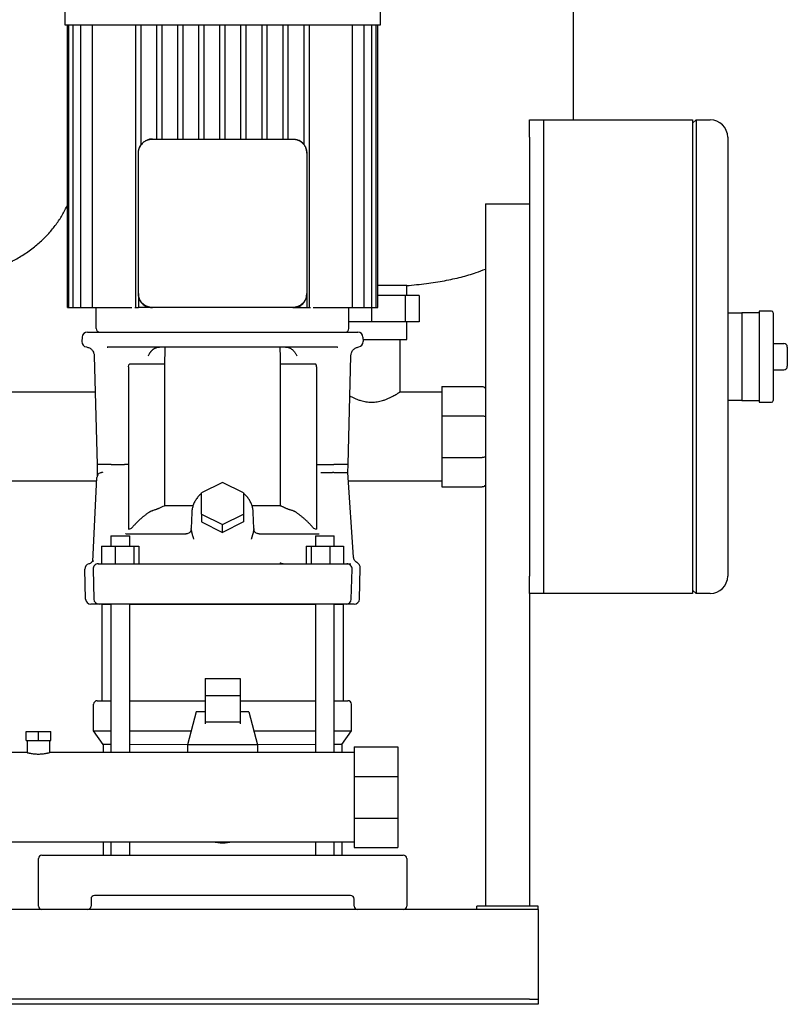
# Model space of a CAD drawing. Header units: millimetres. Extents: x 13 to 1368, y 14 to 860.
# Tile 3 of 7: x 237 to 675, y 14 to 575. Entities that reach past the tile are written whole.
import ezdxf

# ---------------------------------------------------------------- set-up
doc = ezdxf.new("R2010")
doc.units = ezdxf.units.MM

msp = doc.modelspace()

# ---------------------------------------------------------------- linework, layer by layer
at = {"color": 7, "linetype": 'Continuous', "lineweight": 25}
for p, q in [((552.86, 517.79), (552.86, 668.59)), ((262.86, 619.79), (262.86, 571.79)), ((442.86, 571.79), (442.86, 619.79)), ((262.86, 571.79), (352.86, 571.79)), ((264.36, 410.79), (264.36, 571.79)), ((265.19, 410.79), (265.19, 571.79)), ((267.73, 410.79), (267.73, 571.79)), ((272.15, 410.79), (272.15, 571.79)), ((278.8, 410.79), (278.8, 571.79)), ((303.36, 410.79), (303.36, 571.79)), ((306.36, 503.45), (306.36, 571.79)), ((315.36, 506.79), (315.36, 571.79)), ((318.36, 506.79), (318.36, 571.79)), ((327.36, 506.79), (327.36, 571.79)), ((330.36, 506.79), (330.36, 571.79)), ((339.36, 506.79), (339.36, 571.79)), ((342.36, 506.79), (342.36, 571.79)), ((351.36, 506.79), (351.36, 571.79)), ((352.86, 571.79), (442.86, 571.79)), ((354.36, 506.79), (354.36, 571.79)), ((363.36, 506.79), (363.36, 571.79)), ((366.36, 506.79), (366.36, 571.79)), ((375.36, 506.79), (375.36, 571.79)), ((378.36, 506.79), (378.36, 571.79)), ((387.36, 506.79), (387.36, 571.79)), ((390.36, 506.79), (390.36, 571.79)), ((399.36, 503.45), (399.36, 571.79)), ((402.36, 410.79), (402.36, 571.79)), ((426.92, 410.79), (426.92, 571.79)), ((433.56, 410.79), (433.56, 571.79)), ((437.98, 410.79), (437.98, 571.79)), ((440.52, 410.79), (440.52, 571.79)), ((441.36, 410.79), (441.36, 571.79)), ((527.86, 517.79), (535.86, 517.79)), ((527.86, 507.79), (527.86, 517.79)), ((535.86, 517.79), (620.86, 517.79)), ((535.86, 517.79), (535.86, 507.79)), ((620.86, 515.79), (622.86, 517.79)), ((620.86, 517.79), (620.86, 497.79)), ((622.86, 517.79), (622.86, 497.79)), ((622.86, 517.79), (630.86, 517.79)), ((312.86, 506.79), (392.86, 506.79)), ((527.86, 507.79), (527.86, 257.79)), ((535.86, 507.79), (535.86, 257.79)), ((640.86, 507.79), (640.86, 497.79)), ((304.86, 418.79), (304.86, 498.79)), ((400.86, 498.79), (400.86, 418.79)), ((535.86, 497.79), (535.86, 267.79)), ((620.86, 497.79), (620.86, 267.79)), ((622.86, 497.79), (622.86, 267.79)), ((640.86, 497.79), (640.86, 267.79)), ((502.86, 469.79), (502.86, 69.79)), ((502.86, 469.79), (527.86, 469.79)), ((457.86, 423.31), (441.36, 423.31)), ((457.86, 417.59), (457.86, 423.31)), ((304.86, 418.79), (304.86, 418.44)), ((304.86, 418.44), (304.92, 418.13)), ((304.86, 418.44), (304.86, 410.79)), ((400.86, 418.44), (400.86, 418.79)), ((400.86, 418.44), (400.86, 410.79)), ((456.99, 417.59), (441.36, 417.59)), ((456.99, 417.59), (456.99, 402.59)), ((464.92, 417.59), (456.99, 417.59)), ((464.92, 417.59), (464.92, 402.59)), ((264.36, 410.79), (265.19, 410.79)), ((265.19, 410.79), (266.69, 410.79)), ((266.69, 410.79), (267.73, 410.79)), ((267.73, 410.79), (269.23, 410.79)), ((269.23, 410.79), (272.15, 410.79)), ((272.15, 410.79), (273.65, 410.79)), ((273.65, 410.79), (278.8, 410.79)), ((278.8, 410.79), (280.3, 410.79)), ((280.3, 410.79), (299.72, 410.79)), ((280.86, 398.79), (280.86, 410.79)), ((299.72, 410.79), (301.15, 410.79)), ((302.75, 410.79), (303.36, 410.79)), ((303.36, 410.79), (304.86, 410.79)), ((312.51, 410.79), (304.86, 410.79)), ((312.51, 410.79), (312.86, 410.79)), ((392.86, 410.79), (312.86, 410.79)), ((392.86, 410.79), (393.2, 410.79)), ((393.2, 410.79), (393.52, 410.85)), ((393.2, 410.79), (400.86, 410.79)), ((400.86, 410.79), (402.36, 410.79)), ((402.36, 410.79), (402.96, 410.79)), ((404.56, 410.79), (405.99, 410.79)), ((405.99, 410.79), (425.42, 410.79)), ((424.86, 398.79), (424.86, 410.79)), ((425.42, 410.79), (426.92, 410.79)), ((426.92, 410.79), (432.06, 410.79)), ((432.06, 410.79), (433.56, 410.79)), ((433.56, 410.79), (436.48, 410.79)), ((436.48, 410.79), (437.98, 410.79)), ((437.86, 410.79), (437.86, 402.59)), ((437.98, 410.79), (439.02, 410.79)), ((439.02, 410.79), (440.52, 410.79)), ((440.52, 410.79), (441.36, 410.79)), ((640.86, 407.79), (648.86, 407.79)), ((658.86, 407.79), (648.86, 407.79)), ((648.86, 407.79), (648.86, 397.79)), ((665.86, 408.79), (658.86, 408.79)), ((658.86, 408.79), (658.86, 382.79)), ((666.86, 407.79), (666.86, 357.79)), ((437.86, 402.59), (424.86, 402.59)), ((456.99, 402.59), (437.86, 402.59)), ((464.92, 402.59), (456.99, 402.59)), ((457.86, 392.59), (457.86, 402.59)), ((272.78, 393.87), (272.71, 391.37)), ((275.78, 396.79), (429.93, 396.79)), ((432.93, 393.87), (433, 391.37)), ((648.86, 397.79), (648.86, 382.79)), ((287.07, 388.29), (287.36, 388.29)), ((287.36, 388.29), (287.07, 388.29)), ((418.35, 388.29), (287.36, 388.29)), ((287.69, 388.13), (287.36, 388.29)), ((418.35, 388.29), (418.02, 388.13)), ((418.35, 388.29), (418.64, 388.29)), ((432.97, 392.59), (437.86, 392.59)), ((437.86, 392.59), (457.86, 392.59)), ((453.86, 392.59), (453.86, 362.59)), ((666.86, 390.29), (672.86, 390.29)), ((674.86, 388.29), (674.86, 377.29)), ((279.7, 383.28), (281.33, 321.24)), ((424.39, 321.29), (426.01, 383.34)), ((648.86, 382.79), (648.86, 367.79)), ((658.86, 382.79), (658.86, 356.79)), ((299.22, 377.07), (299.22, 284.57)), ((319.76, 378.57), (299.75, 378.57)), ((319.76, 378.57), (319.76, 297.87)), ((385.95, 297.87), (385.95, 378.57)), ((405.96, 378.57), (385.95, 378.57)), ((406.5, 377.07), (406.5, 284.57)), ((666.86, 375.29), (672.86, 375.29)), ((477.86, 365.84), (477.86, 349.06)), ((477.86, 365.84), (500.86, 365.84)), ((648.86, 367.79), (648.86, 357.79)), ((280.24, 362.59), (195.47, 362.59)), ((477.86, 362.59), (453.86, 362.59)), ((648.86, 357.79), (640.86, 357.79)), ((648.86, 357.79), (658.86, 357.79)), ((658.86, 356.79), (665.86, 356.79)), ((477.86, 349.06), (477.86, 325.32)), ((477.86, 349.06), (500.86, 349.06)), ((281.32, 321.29), (281.37, 315.27)), ((281.96, 321.29), (281.32, 321.29)), ((290.92, 321.29), (296.98, 321.29)), ((408.73, 321.29), (414.79, 321.29)), ((424.36, 316.79), (424.39, 321.29)), ((477.86, 325.32), (500.86, 325.32)), ((477.86, 325.32), (477.86, 308.54)), ((283.86, 316.77), (284.45, 316.96)), ((284.45, 316.96), (283.86, 316.77)), ((284.05, 316.78), (283.86, 316.77)), ((283.86, 316.77), (284.05, 316.78)), ((408.87, 316.79), (414.81, 316.79)), ((427.6, 268.54), (424.36, 316.79)), ((281.12, 311.79), (194.69, 311.79)), ((278.92, 266.06), (281.22, 313.93)), ((352.85, 311.12), (340.85, 305.12)), ((364.85, 305.12), (352.85, 311.12)), ((477.86, 311.79), (424.69, 311.79)), ((340.85, 293.12), (340.85, 305.12)), ((364.85, 305.12), (364.85, 293.12)), ((477.86, 308.54), (500.86, 308.54)), ((336.02, 297.87), (319.76, 297.87)), ((385.95, 297.87), (369.68, 297.87)), ((335.34, 294.09), (335.02, 284.81)), ((340.85, 293.12), (340.85, 288.62)), ((340.85, 293.12), (352.85, 287.12)), ((352.85, 287.12), (364.85, 293.12)), ((364.85, 293.12), (364.85, 288.62)), ((370.69, 284.81), (370.37, 294.08)), ((340.85, 288.62), (352.85, 282.62)), ((364.85, 288.62), (352.85, 282.62)), ((352.85, 282.62), (352.85, 287.12)), ((289.14, 280.79), (289.14, 274.79)), ((289.14, 280.79), (294.9, 280.79)), ((294.9, 280.79), (299.9, 280.79)), ((297.71, 281.79), (297.71, 282.12)), ((297.71, 281.79), (332.05, 281.79)), ((299.46, 284.57), (299.22, 284.57)), ((299.9, 274.79), (299.9, 280.79)), ((332.04, 281.79), (332.01, 281.89)), ((333.02, 281.96), (332.04, 281.79)), ((332.7, 281.92), (332.05, 281.79)), ((332.59, 281.84), (332.06, 281.79)), ((335.01, 284.3), (335.02, 284.81)), ((370.71, 284.3), (370.66, 283.85)), ((370.69, 284.81), (370.71, 284.3)), ((373.66, 281.79), (372.69, 281.96)), ((373.66, 281.79), (373.02, 281.91)), ((373.66, 281.79), (373.1, 281.9)), ((373.66, 281.79), (408, 281.79)), ((373.7, 281.89), (373.72, 281.79)), ((373.72, 281.79), (373.7, 281.89)), ((405.81, 280.79), (405.81, 274.79)), ((405.81, 280.79), (410.81, 280.79)), ((406.5, 284.57), (406.25, 284.57)), ((410.81, 280.79), (416.57, 280.79)), ((416.57, 274.79), (416.57, 280.79)), ((283.92, 274.79), (283.92, 264.79)), ((283.92, 274.79), (291.68, 274.79)), ((291.68, 274.79), (291.7, 264.79)), ((291.68, 274.79), (302.28, 274.79)), ((302.28, 274.79), (302.28, 264.79)), ((302.28, 274.79), (305.12, 274.79)), ((305.12, 274.79), (305.12, 264.79)), ((400.6, 274.79), (400.6, 264.79)), ((400.6, 274.79), (403.44, 274.79)), ((403.44, 274.79), (403.44, 264.79)), ((403.44, 274.79), (414.03, 274.79)), ((414.03, 274.79), (414.02, 264.79)), ((414.03, 274.79), (421.79, 274.79)), ((421.79, 274.79), (421.79, 264.79)), ((278.92, 266.06), (278.86, 265.82)), ((282, 264.79), (291.7, 264.79)), ((282.18, 264.79), (282.31, 264.88)), ((282.31, 264.88), (282.18, 264.79)), ((282.18, 264.79), (282.95, 264.79)), ((283.47, 264.79), (283.47, 264.79)), ((291.7, 264.79), (414.02, 264.79)), ((414.02, 264.79), (423.71, 264.79)), ((422.24, 264.79), (422.19, 264.79)), ((620.86, 267.79), (620.86, 247.79)), ((622.86, 267.79), (622.86, 247.79)), ((640.86, 267.79), (640.86, 257.79)), ((274.78, 244.71), (274.33, 261.71)), ((279, 261.71), (279.44, 244.71)), ((426.27, 244.71), (426.71, 261.71)), ((430.93, 244.71), (431.4, 262.48)), ((527.86, 247.79), (527.86, 257.79)), ((535.86, 257.79), (535.86, 247.79)), ((535.86, 247.79), (527.86, 247.79)), ((527.86, 247.79), (527.86, 69.79)), ((620.86, 247.79), (535.86, 247.79)), ((622.86, 247.79), (620.86, 249.79)), ((630.86, 247.79), (622.86, 247.79)), ((283.41, 241.79), (277.78, 241.79)), ((283.64, 241.79), (283.06, 241.79)), ((284.11, 241.79), (284.11, 186.79)), ((284.11, 241.79), (289.14, 241.79)), ((289.14, 241.79), (289.14, 157.19)), ((299.9, 157.19), (299.9, 241.79)), ((299.9, 241.79), (405.81, 241.79)), ((405.81, 241.79), (405.81, 157.19)), ((423.27, 241.79), (413.92, 241.79)), ((416.57, 157.19), (416.57, 241.79)), ((416.57, 241.79), (421.61, 241.79)), ((421.61, 241.79), (421.61, 186.79)), ((421.78, 241.79), (421.77, 241.79)), ((427.93, 241.79), (422.3, 241.79)), ((422.65, 241.79), (422.3, 241.79)), ((423.27, 241.79), (422.65, 241.79)), ((342.86, 199.48), (362.86, 199.48)), ((342.86, 199.48), (342.86, 189.59)), ((362.86, 199.48), (362.86, 189.59)), ((281.36, 186.79), (289.14, 186.79)), ((299.9, 186.79), (342.86, 186.79)), ((342.86, 189.59), (342.86, 174.57)), ((362.86, 189.59), (342.86, 189.59)), ((362.86, 189.59), (362.86, 174.57)), ((362.86, 186.79), (405.81, 186.79)), ((416.57, 186.79), (424.36, 186.79)), ((279.36, 169.65), (279.36, 184.79)), ((337.86, 180.44), (332.86, 161.69)), ((342.86, 180.44), (337.86, 180.44)), ((367.86, 180.44), (362.86, 180.44)), ((367.86, 180.44), (372.86, 161.69)), ((426.36, 169.65), (426.36, 184.79)), ((362.86, 174.57), (342.86, 174.57)), ((342.86, 174.57), (342.86, 173.63)), ((362.86, 174.57), (362.86, 173.63)), ((240.86, 164.19), (240.86, 169.19)), ((240.86, 169.19), (247.86, 169.19)), ((247.86, 164.19), (247.86, 169.19)), ((247.86, 169.19), (254.86, 169.19)), ((254.86, 164.19), (254.86, 169.19)), ((279.36, 169.65), (289.14, 169.65)), ((284.86, 161.79), (279.36, 169.65)), ((299.9, 169.65), (334.98, 169.65)), ((370.73, 169.65), (405.81, 169.65)), ((416.57, 169.65), (426.36, 169.65)), ((420.86, 161.79), (426.36, 169.65)), ((240.86, 164.19), (247.86, 164.19)), ((241.51, 164.19), (241.51, 157.19)), ((247.86, 164.19), (254.86, 164.19)), ((254.21, 164.19), (254.21, 157.19)), ((241.51, 157.19), (76.36, 157.19)), ((427.86, 157.19), (254.21, 157.19)), ((289.14, 161.79), (284.86, 161.79)), ((284.86, 161.79), (284.86, 157.19)), ((332.86, 161.69), (299.9, 161.79)), ((332.86, 161.69), (332.86, 157.19)), ((372.86, 161.69), (332.86, 161.69)), ((405.81, 161.79), (372.86, 161.69)), ((372.86, 161.69), (372.86, 157.19)), ((420.86, 161.79), (416.57, 161.79)), ((420.86, 161.79), (420.86, 157.19)), ((427.86, 160.44), (427.86, 143.66)), ((427.86, 160.44), (452.86, 160.44)), ((452.86, 160.44), (452.86, 143.66)), ((427.86, 143.66), (427.86, 119.92)), ((427.86, 143.66), (452.86, 143.66)), ((452.86, 143.66), (452.86, 119.92)), ((427.86, 119.92), (452.86, 119.92)), ((427.86, 119.92), (427.86, 103.14)), ((452.86, 119.92), (452.86, 103.14)), ((75.36, 106.39), (427.86, 106.39)), ((284.86, 106.39), (284.86, 98.79)), ((289.14, 106.39), (289.14, 98.79)), ((299.9, 98.79), (299.9, 106.39)), ((405.81, 106.39), (405.81, 98.79)), ((416.57, 98.79), (416.57, 106.39)), ((420.86, 106.39), (420.86, 98.79)), ((427.86, 103.14), (452.86, 103.14)), ((247.86, 69.79), (247.86, 96.79)), ((249.86, 98.79), (260.86, 98.79)), ((260.86, 98.79), (444.86, 98.79)), ((444.86, 98.79), (455.86, 98.79)), ((457.86, 96.79), (457.86, 69.79)), ((277.86, 73.79), (277.86, 69.79)), ((425.86, 75.79), (279.86, 75.79)), ((427.86, 69.79), (427.86, 73.79)), ((532.86, 67.79), (12.86, 67.79)), ((497.86, 67.79), (497.86, 69.79)), ((532.86, 69.79), (497.86, 69.79)), ((532.86, 67.79), (532.86, 69.79)), ((532.86, 67.79), (532.86, 62.79)), ((532.86, 62.79), (532.86, 18.79)), ((532.86, 18.79), (532.86, 16.79)), ((527.86, 16.79), (17.86, 16.79)), ((527.86, 13.79), (17.86, 13.79)), ((527.86, 16.79), (532.86, 16.79)), ((532.86, 13.79), (527.86, 13.79)), ((532.86, 16.79), (532.86, 13.79))]:
    msp.add_line(p, q, dxfattribs=at)
at = {"color": 7, "linetype": 'Continuous', "lineweight": 25, "flags": 128}
for points in [[(312.86, 506.79), (311.29, 506.64), (309.87, 506.21)], [(422.76, 264.79), (423.23, 264.79), (423.68, 264.79), (424.11, 264.79), (424.51, 264.79), (424.9, 264.79), (425.27, 264.79), (425.62, 264.79), (425.95, 264.79)], [(291.8, 241.79), (289.87, 241.79), (288.07, 241.79), (286.45, 241.79), (285.07, 241.79), (283.94, 241.79), (283.12, 241.79), (282.61, 241.79), (282.44, 241.79)], [(413.92, 241.79), (403.87, 241.79), (393.76, 241.79), (383.58, 241.79), (373.37, 241.79), (363.12, 241.79), (352.86, 241.79), (342.59, 241.79), (332.35, 241.79), (322.13, 241.79), (311.95, 241.79), (301.84, 241.79), (291.8, 241.79)]]:
    msp.add_lwpolyline(points, dxfattribs=at)
at = {"color": 7, "linetype": 'Continuous', "lineweight": 25}
for centre, radius, start, end in [((630.86, 507.79), 10, 0, 90), ((392.86, 498.79), 8, 46.5461, 68.0935), ((312.86, 498.79), 8, 136.5461, 158.0935), ((392.86, 498.79), 8, 360, 22.6066), ((665.86, 407.79), 1, 360, 90), ((282.86, 398.79), 2, 180, 270), ((422.86, 398.79), 2, 270, 0), ((275.78, 393.79), 3, 90, 178.5), ((429.93, 393.79), 3, 1.5, 90), ((275.71, 391.29), 3, 178.5, 261.5085), ((430, 391.29), 3, 279.2634, 1.5083), ((672.86, 388.29), 2, 0, 90), ((672.86, 377.29), 2, 270, 0), ((665.86, 357.79), 1, 270, 360), ((299.46, 286.99), 2.42, 270, 319.7859), ((406.25, 286.99), 2.42, 220.2376, 270.0001), ((277.33, 261.79), 3, 103.3594, 181.5031), ((282, 261.79), 3, 90.0004, 181.5), ((423.71, 261.79), 3, 358.5, 89.9995), ((630.86, 257.79), 10, 270, 0), ((277.78, 244.79), 3, 181.5, 270), ((282.44, 244.79), 3, 181.5, 270), ((423.27, 244.79), 3, 270, 358.5), ((427.93, 244.79), 3, 270, 358.5), ((281.36, 184.79), 2, 90, 180), ((424.36, 184.79), 2, 0, 90), ((352.86, 131.79), 26, 257.6671, 282.3329), ((249.86, 96.79), 2, 90, 180), ((455.86, 96.79), 2, 0, 90), ((279.86, 73.79), 2, 90, 180), ((425.86, 73.79), 2, 0, 90), ((249.86, 69.79), 2, 180, 270), ((275.86, 69.79), 2, 270, 0), ((429.86, 69.79), 2, 180, 270), ((455.86, 69.79), 2, 270, 0)]:
    msp.add_arc(centre, radius, start, end, dxfattribs=at)
for points, knots in [([(305.43, 501.78), (305.47, 501.86), (305.54, 502.02), (305.65, 502.27), (305.77, 502.51), (305.9, 502.75), (306.04, 502.98), (306.18, 503.2), (306.33, 503.42), (306.49, 503.64), (306.65, 503.85), (306.82, 504.05), (307, 504.24), (307.25, 504.5), (307.57, 504.8), (307.99, 505.15), (308.43, 505.46), (308.89, 505.74), (309.37, 506), (309.7, 506.14), (309.87, 506.21)], [0, 0, 0, 0, 0.042378, 0.084552, 0.126529, 0.16832, 0.209933, 0.251378, 0.292666, 0.333804, 0.374804, 0.415676, 0.456428, 0.497072, 0.579367, 0.662163, 0.745544, 0.829592, 0.914384, 1, 1, 1, 1]), ([(309.87, 506.21), (309.96, 506.25), (310.13, 506.31), (310.4, 506.41), (310.67, 506.49), (310.94, 506.56), (311.21, 506.62), (311.48, 506.67), (311.76, 506.72), (312.03, 506.75), (312.31, 506.77), (312.58, 506.79), (312.76, 506.79), (312.86, 506.79)], [0, 0, 0, 0, 0.092863, 0.185261, 0.277217, 0.368756, 0.459904, 0.550685, 0.641125, 0.73125, 0.821087, 0.910661, 1, 1, 1, 1]), ([(392.86, 506.79), (392.95, 506.79), (393.13, 506.79), (393.41, 506.77), (393.68, 506.75), (393.96, 506.72), (394.23, 506.67), (394.5, 506.62), (394.78, 506.56), (395.05, 506.49), (395.31, 506.41), (395.58, 506.31), (395.75, 506.25), (395.84, 506.21)], [0, 0, 0, 0, 0.089329, 0.178896, 0.268727, 0.358849, 0.449287, 0.540068, 0.631218, 0.722761, 0.814723, 0.907128, 1, 1, 1, 1]), ([(395.84, 506.21), (395.92, 506.18), (396.09, 506.11), (396.33, 506), (396.58, 505.87), (396.81, 505.75), (397.04, 505.61), (397.27, 505.47), (397.49, 505.31), (397.7, 505.16), (397.91, 504.99), (398.11, 504.82), (398.31, 504.64), (398.56, 504.4), (398.87, 504.07), (399.21, 503.66), (399.52, 503.22), (399.81, 502.76), (400.06, 502.28), (400.21, 501.94), (400.28, 501.78)], [0, 0, 0, 0, 0.0423784, 0.0845516, 0.1265289, 0.1683196, 0.2099328, 0.2513783, 0.2926655, 0.3338043, 0.3748043, 0.4156757, 0.4564283, 0.4970723, 0.5793669, 0.6621633, 0.7455445, 0.8295917, 0.9143845, 1, 1, 1, 1]), ([(304.86, 498.79), (304.86, 498.88), (304.86, 499.07), (304.87, 499.34), (304.9, 499.62), (304.93, 499.89), (304.97, 500.16), (305.03, 500.44), (305.09, 500.71), (305.16, 500.98), (305.24, 501.25), (305.33, 501.51), (305.4, 501.69), (305.43, 501.78)], [0, 0, 0, 0, 0.089329, 0.178896, 0.268727, 0.358849, 0.449287, 0.540068, 0.631218, 0.722761, 0.814723, 0.907128, 1, 1, 1, 1]), ([(400.28, 501.78), (400.31, 501.69), (400.38, 501.51), (400.47, 501.25), (400.55, 500.98), (400.62, 500.71), (400.69, 500.44), (400.74, 500.16), (400.78, 499.89), (400.81, 499.62), (400.84, 499.34), (400.85, 499.07), (400.85, 498.88), (400.86, 498.79)], [0, 0, 0, 0, 0.0928632, 0.1852607, 0.2772167, 0.368756, 0.4599035, 0.5506846, 0.6411249, 0.7312502, 0.8210869, 0.9106612, 1, 1, 1, 1]), ([(211.36, 428.89), (213.41, 429.46), (218.15, 430.78), (225.17, 433.44), (232.26, 436.71), (238.81, 440.44), (244.81, 444.62), (250.23, 449.27), (254.92, 454.19), (258.9, 459.36), (262.13, 464.3), (263.68, 467.69), (264.36, 469.17)], [0, 0, 0, 0, 0.093002, 0.214092, 0.326983, 0.432719, 0.54198, 0.645124, 0.74335, 0.837713, 0.929094, 1, 1, 1, 1]), ([(457.86, 423.31), (461.61, 423.64), (468.84, 424.29), (479.2, 425.93), (488.68, 428.03), (496.51, 430.23), (501.08, 432), (502.86, 432.69)], [0, 0, 0, 0, 0.2450743, 0.4717853, 0.6816232, 0.8761117, 1, 1, 1, 1]), ([(305.43, 415.81), (305.4, 415.89), (305.33, 416.07), (305.24, 416.33), (305.16, 416.6), (305.09, 416.87), (305.03, 417.14), (304.97, 417.42), (304.93, 417.69), (304.9, 417.96), (304.87, 418.24), (304.86, 418.52), (304.86, 418.7), (304.86, 418.79)], [0, 0, 0, 0, 0.092863, 0.185261, 0.277217, 0.368756, 0.459904, 0.550685, 0.641125, 0.73125, 0.821087, 0.910661, 1, 1, 1, 1]), ([(305.28, 416.32), (305.33, 416.03), (305.53, 414.79), (306.98, 412.93), (308.99, 411.51), (310.94, 410.88), (311.97, 410.82), (312.51, 410.79)], [0, 0, 0, 0, 0.089541, 0.383007, 0.682278, 0.837159, 1, 1, 1, 1]), ([(309.87, 411.37), (309.79, 411.4), (309.62, 411.47), (309.38, 411.58), (309.14, 411.71), (308.9, 411.83), (308.67, 411.97), (308.44, 412.12), (308.22, 412.27), (308.01, 412.42), (307.8, 412.59), (307.6, 412.76), (307.4, 412.94), (307.15, 413.18), (306.84, 413.51), (306.5, 413.92), (306.19, 414.36), (305.9, 414.82), (305.65, 415.3), (305.5, 415.64), (305.43, 415.81)], [0, 0, 0, 0, 0.042378, 0.084552, 0.126529, 0.16832, 0.209933, 0.251378, 0.292666, 0.333804, 0.374804, 0.415676, 0.456428, 0.497072, 0.579367, 0.662163, 0.745544, 0.829592, 0.914384, 1, 1, 1, 1]), ([(395.32, 411.22), (395.61, 411.26), (396.86, 411.46), (398.72, 412.91), (400.13, 414.93), (400.76, 416.87), (400.82, 417.91), (400.86, 418.44)], [0, 0, 0, 0, 0.08954, 0.383006, 0.682277, 0.837158, 1, 1, 1, 1]), ([(400.28, 415.81), (400.24, 415.72), (400.17, 415.56), (400.06, 415.31), (399.94, 415.07), (399.81, 414.83), (399.67, 414.6), (399.53, 414.38), (399.38, 414.16), (399.22, 413.94), (399.06, 413.74), (398.89, 413.53), (398.71, 413.34), (398.46, 413.08), (398.14, 412.78), (397.73, 412.44), (397.29, 412.12), (396.82, 411.84), (396.34, 411.58), (396.01, 411.44), (395.84, 411.37)], [0, 0, 0, 0, 0.042378, 0.084552, 0.126529, 0.16832, 0.209933, 0.251378, 0.292666, 0.333804, 0.374804, 0.415676, 0.456428, 0.497072, 0.579367, 0.662163, 0.745544, 0.829592, 0.914384, 1, 1, 1, 1]), ([(400.86, 418.79), (400.85, 418.7), (400.85, 418.52), (400.84, 418.24), (400.81, 417.96), (400.78, 417.69), (400.74, 417.42), (400.69, 417.14), (400.62, 416.87), (400.55, 416.6), (400.47, 416.33), (400.38, 416.07), (400.31, 415.89), (400.28, 415.81)], [0, 0, 0, 0, 0.089329, 0.178896, 0.268727, 0.358849, 0.449287, 0.540068, 0.631218, 0.722761, 0.814723, 0.907128, 1, 1, 1, 1]), ([(312.86, 410.79), (312.76, 410.79), (312.58, 410.79), (312.31, 410.81), (312.03, 410.83), (311.76, 410.86), (311.48, 410.91), (311.21, 410.96), (310.94, 411.02), (310.67, 411.09), (310.4, 411.18), (310.13, 411.27), (309.96, 411.33), (309.87, 411.37)], [0, 0, 0, 0, 0.0893294, 0.1788963, 0.2687273, 0.358849, 0.4492874, 0.5400685, 0.6312179, 0.7227609, 0.8147226, 0.9071275, 1, 1, 1, 1]), ([(395.84, 411.37), (395.75, 411.33), (395.58, 411.27), (395.31, 411.18), (395.05, 411.09), (394.78, 411.02), (394.5, 410.96), (394.23, 410.91), (393.96, 410.86), (393.68, 410.83), (393.41, 410.81), (393.13, 410.79), (392.95, 410.79), (392.86, 410.79)], [0, 0, 0, 0, 0.092863, 0.185261, 0.277217, 0.368756, 0.459904, 0.550685, 0.641125, 0.73125, 0.821087, 0.910661, 1, 1, 1, 1]), ([(275.27, 388.32), (275.81, 388.19), (277, 387.9), (278.47, 386.7), (279.49, 385.09), (279.63, 383.87), (279.7, 383.28)], [0, 0, 0, 0, 0.242041, 0.49999, 0.757944, 1, 1, 1, 1]), ([(312.04, 385.72), (312.11, 385.8), (312.24, 385.96), (312.45, 386.19), (312.67, 386.42), (312.91, 386.65), (313.17, 386.88), (313.44, 387.09), (313.74, 387.3), (314.05, 387.49), (314.38, 387.67), (314.75, 387.84), (315.15, 387.99), (315.57, 388.12), (316.02, 388.22), (316.49, 388.28), (316.81, 388.29), (316.97, 388.29)], [0, 0, 0, 0, 0.052682, 0.10708, 0.163176, 0.220916, 0.28022, 0.340987, 0.403081, 0.466327, 0.530525, 0.601452, 0.675932, 0.75355, 0.83383, 0.916177, 1, 1, 1, 1]), ([(388.74, 388.29), (388.81, 388.29), (388.97, 388.29), (389.2, 388.27), (389.42, 388.25), (389.65, 388.22), (389.87, 388.18), (390.08, 388.13), (390.29, 388.07), (390.49, 388.01), (390.69, 387.94), (391.15, 387.77), (391.83, 387.42), (392.59, 386.86), (393.18, 386.29), (393.65, 385.76), (394.05, 385.22), (394.44, 384.65), (394.83, 383.99), (395.09, 383.5), (395.23, 383.23)], [0, 0, 0, 0, 0.026582, 0.052976, 0.07913, 0.105, 0.130546, 0.155724, 0.18049, 0.204804, 0.228634, 0.251952, 0.375422, 0.491053, 0.575074, 0.65731, 0.737268, 0.80687, 0.894961, 1, 1, 1, 1]), ([(426.01, 383.34), (426.08, 383.87), (426.23, 385.09), (427.24, 386.7), (428.71, 387.9), (429.9, 388.19), (430.48, 388.33)], [0, 0, 0, 0, 0.2420528, 0.5000034, 0.7579521, 1, 1, 1, 1]), ([(310.48, 383.23), (310.55, 383.36), (310.66, 383.57), (310.89, 383.99), (311.12, 384.38), (311.38, 384.8), (311.59, 385.12), (311.81, 385.43), (311.97, 385.62), (312.04, 385.72)], [0, 0, 0, 0, 0.158326, 0.238539, 0.485195, 0.617644, 0.745525, 0.872308, 1, 1, 1, 1]), ([(406.5, 377.07), (406.48, 377.15), (406.45, 377.3), (406.41, 377.52), (406.36, 377.72), (406.32, 377.9), (406.27, 378.06), (406.23, 378.19), (406.18, 378.31), (406.14, 378.4), (406.1, 378.48), (406.05, 378.53), (406.01, 378.57), (405.97, 378.57), (405.96, 378.57)], [0, 0, 0, 0, 0.1489127, 0.2853302, 0.4092982, 0.5208782, 0.6201545, 0.7072471, 0.7823345, 0.8456967, 0.897803, 0.9395048, 0.9724693, 1, 1, 1, 1]), ([(500.86, 365.84), (501.09, 365.84), (501.35, 365.8), (501.84, 365.6), (502.07, 365.45), (502.47, 365.06), (502.62, 364.82), (502.81, 364.33), (502.86, 364.08), (502.86, 363.84)], [0, 0, 0, 0, 0.25, 0.25, 0.5, 0.5, 0.75, 0.75, 1, 1, 1, 1]), ([(425.41, 360.48), (425.78, 360.28), (426.57, 359.84), (428.08, 359.12), (429.77, 358.41), (431.48, 357.82), (433.11, 357.38), (435.16, 356.96), (437.3, 356.78), (439.46, 356.87), (441.03, 357.06), (442.58, 357.37), (444.22, 357.81), (445.92, 358.4), (447.62, 359.12), (449.16, 359.86), (450.54, 360.59), (451.7, 361.24), (452.56, 361.76), (453.15, 362.13), (453.7, 362.48), (453.79, 362.55), (453.86, 362.59)], [0, 0, 0, 0, 0.046769, 0.099941, 0.153465, 0.205447, 0.246732, 0.284908, 0.364343, 0.403511, 0.443735, 0.481952, 0.523271, 0.575604, 0.62768, 0.682572, 0.735688, 0.789642, 0.841247, 0.8815, 0.9201, 1, 1, 1, 1]), ([(500.86, 349.06), (501.09, 349.06), (501.35, 349.04), (501.84, 348.96), (502.07, 348.9), (502.47, 348.73), (502.62, 348.64), (502.81, 348.43), (502.86, 348.33), (502.86, 348.23)], [0, 0, 0, 0, 0.25, 0.25, 0.5, 0.5, 0.75, 0.75, 1, 1, 1, 1]), ([(502.86, 326.15), (502.86, 326.05), (502.81, 325.95), (502.62, 325.74), (502.47, 325.65), (502.07, 325.48), (501.84, 325.42), (501.35, 325.34), (501.09, 325.32), (500.86, 325.32)], [0, 0, 0, 0, 0.25, 0.25, 0.5, 0.5, 0.75, 0.75, 1, 1, 1, 1]), ([(289.39, 321.29), (289.53, 321.28), (289.79, 321.27), (290.37, 321.27), (290.69, 321.28), (290.92, 321.29)], [0, 0, 0, 0, 0.5, 0.5, 1, 1, 1, 1]), ([(299.22, 321.29), (299.16, 321.29), (299.04, 321.29), (298.85, 321.29), (298.67, 321.29), (298.48, 321.3), (298.29, 321.3), (298.1, 321.3), (297.91, 321.3), (297.72, 321.3), (297.53, 321.29), (297.34, 321.29), (297.16, 321.29), (297.04, 321.29), (296.98, 321.29)], [0, 0, 0, 0, 0.074035, 0.149746, 0.22715, 0.306254, 0.387061, 0.469569, 0.553771, 0.639657, 0.727221, 0.81646, 0.907379, 1, 1, 1, 1]), ([(406.49, 321.29), (406.9, 321.29), (407.3, 321.3), (408.06, 321.3), (408.42, 321.29), (408.73, 321.29)], [0, 0, 0, 0, 0.5, 0.5, 1, 1, 1, 1]), ([(414.79, 321.29), (415.02, 321.28), (415.34, 321.28), (415.92, 321.28), (416.18, 321.28), (416.32, 321.29)], [0, 0, 0, 0, 0.5, 0.5, 1, 1, 1, 1]), ([(424.39, 321.29), (424.39, 321.29), (424.6, 321.29), (424.18, 321.29), (423.75, 321.29)], [0, 0, 0, 0, 0.000031, 1, 1, 1, 1]), ([(283.86, 316.77), (283.53, 316.73), (283.19, 316.63), (282.55, 316.31), (282.25, 316.09), (281.76, 315.55), (281.56, 315.23), (281.3, 314.58), (281.23, 314.25), (281.22, 313.93)], [0, 0, 0, 0, 0.25, 0.25, 0.5, 0.5, 0.75, 0.75, 1, 1, 1, 1]), ([(281.37, 315.27), (281.36, 315.12), (281.36, 314.83), (281.31, 314.56), (281.28, 314.42)], [0, 0, 0, 0, 0.494209, 1, 1, 1, 1]), ([(281.44, 314.9), (281.42, 314.86), (281.32, 314.66), (281.28, 314.39), (281.29, 314.44), (281.28, 314.42)], [0, 0, 0, 0, 0.176102, 0.913546, 1, 1, 1, 1]), ([(284.45, 316.96), (284.39, 316.87), (284.23, 316.81), (284.08, 316.79), (284.01, 316.78)], [0, 0, 0, 0, 0.501939, 1, 1, 1, 1]), ([(414.81, 316.79), (414.82, 316.78), (414.84, 316.77), (414.87, 316.76), (414.91, 316.75), (414.94, 316.75), (414.98, 316.77), (415.05, 316.78), (415.13, 316.81), (415.25, 316.84), (415.38, 316.86), (415.54, 316.88), (415.73, 316.9), (415.9, 316.92), (416.03, 316.93), (416.11, 316.94), (416.17, 316.96), (416.22, 316.96), (416.28, 316.93), (416.31, 316.87), (416.32, 316.82), (416.33, 316.79)], [0, 0, 0, 0, 0.02241, 0.044801, 0.067781, 0.091912, 0.108219, 0.146369, 0.206386, 0.26336, 0.336187, 0.424827, 0.529285, 0.636028, 0.717798, 0.774247, 0.805247, 0.859015, 0.905239, 0.950027, 1, 1, 1, 1]), ([(502.86, 310.54), (502.86, 310.3), (502.81, 310.05), (502.62, 309.56), (502.47, 309.32), (502.07, 308.93), (501.84, 308.78), (501.35, 308.58), (501.09, 308.54), (500.86, 308.54)], [0, 0, 0, 0, 0.25, 0.25, 0.5, 0.5, 0.75, 0.75, 1, 1, 1, 1]), ([(340.85, 304.83), (340.55, 304.58), (339.67, 303.88), (338.45, 302.48), (337.21, 300.69), (336.28, 298.76), (335.64, 296.75), (335.39, 295.17), (335.35, 294.29), (335.34, 294.09)], [0, 0, 0, 0, 0.089253, 0.263045, 0.436331, 0.608993, 0.780984, 0.952354, 1, 1, 1, 1]), ([(370.37, 294.08), (370.34, 294.49), (370.28, 295.57), (369.92, 297.32), (369.21, 299.3), (368.2, 301.18), (366.9, 302.91), (365.78, 304.13), (365.02, 304.71), (364.85, 304.84)], [0, 0, 0, 0, 0.096901, 0.267364, 0.437942, 0.60882, 0.780181, 0.95211, 1, 1, 1, 1]), ([(385.95, 297.87), (386.15, 297.78), (386.55, 297.61), (387.15, 297.33), (387.74, 297.05), (388.33, 296.76), (388.72, 296.57), (388.91, 296.47)], [0, 0, 0, 0, 0.201284, 0.401892, 0.601858, 0.801216, 1, 1, 1, 1]), ([(311.1, 294.19), (310.91, 294.06), (310.52, 293.79), (309.95, 293.39), (309.38, 292.98), (308.83, 292.56), (308.29, 292.14), (307.76, 291.72), (307.23, 291.29), (306.72, 290.86), (306.22, 290.43), (305.73, 289.99), (305.25, 289.55), (304.77, 289.1), (304.31, 288.65), (303.86, 288.2), (303.41, 287.75), (302.97, 287.29), (302.55, 286.83), (302.13, 286.36), (301.71, 285.9), (301.45, 285.58), (301.31, 285.42)], [0, 0, 0, 0, 0.053799, 0.107107, 0.159943, 0.212325, 0.264272, 0.3158, 0.366921, 0.41765, 0.467998, 0.51798, 0.567605, 0.616887, 0.665835, 0.714461, 0.762776, 0.810789, 0.85851, 0.905946, 0.953107, 1, 1, 1, 1]), ([(316.8, 296.47), (316.72, 296.43), (316.57, 296.35), (316.33, 296.24), (316.09, 296.13), (315.78, 296), (315.4, 295.85), (314.85, 295.65), (314.17, 295.43), (313.48, 295.21), (312.9, 295.02), (312.46, 294.86), (312.06, 294.71), (311.7, 294.54), (311.39, 294.37), (311.2, 294.25), (311.1, 294.19)], [0, 0, 0, 0, 0.0431259, 0.0861573, 0.1289628, 0.1714112, 0.2482792, 0.3266028, 0.4585566, 0.5949119, 0.6798225, 0.7562008, 0.8252843, 0.8882713, 0.9462052, 1, 1, 1, 1]), ([(394.61, 294.19), (394.56, 294.22), (394.46, 294.29), (394.31, 294.38), (394.13, 294.48), (393.9, 294.59), (393.52, 294.76), (393, 294.96), (392.37, 295.17), (391.78, 295.35), (391.25, 295.52), (390.71, 295.7), (390.12, 295.92), (389.5, 296.18), (389.1, 296.37), (388.91, 296.47)], [0, 0, 0, 0, 0.02755, 0.056173, 0.085986, 0.131237, 0.181627, 0.28523, 0.403301, 0.505075, 0.588906, 0.672663, 0.785282, 0.894711, 1, 1, 1, 1]), ([(404.4, 285.42), (404.25, 285.6), (403.95, 285.95), (403.49, 286.47), (403.02, 286.98), (402.54, 287.5), (402.05, 288), (401.55, 288.51), (401.03, 289.01), (400.51, 289.5), (399.97, 290), (399.43, 290.48), (398.87, 290.96), (398.3, 291.44), (397.71, 291.91), (397.12, 292.38), (396.51, 292.84), (395.89, 293.3), (395.25, 293.75), (394.82, 294.04), (394.61, 294.19)], [0, 0, 0, 0, 0.052283, 0.104878, 0.157795, 0.211048, 0.264647, 0.318607, 0.372941, 0.427664, 0.482791, 0.538339, 0.594323, 0.650761, 0.70767, 0.765069, 0.822977, 0.881419, 0.940418, 1, 1, 1, 1]), ([(334.95, 283.81), (334.92, 283.74), (334.89, 283.66), (334.74, 283.36), (334.39, 282.83), (333.65, 282.15), (332.95, 281.95), (332.59, 281.84)], [0, 0, 0, 0, 0.112393, 0.224197, 0.457209, 0.716776, 1, 1, 1, 1]), ([(334.95, 283.81), (335, 283.88), (334.98, 283.89), (334.96, 283.84), (334.95, 283.81)], [0, 0, 0, 0, 0.321372, 1, 1, 1, 1]), ([(335.01, 284.3), (335.01, 284.27), (335, 284.21), (335.01, 284.1), (335.02, 283.97), (335.03, 283.84), (335.05, 283.69), (335.08, 283.53), (335.11, 283.36), (335.14, 283.17), (335.18, 282.97), (335.23, 282.76), (335.28, 282.54), (335.34, 282.3), (335.41, 282.02), (335.51, 281.66), (335.63, 281.22), (335.77, 280.72), (335.95, 280.16), (336.15, 279.54), (336.3, 279.1), (336.37, 278.87)], [0, 0, 0, 0, 0.022661, 0.04699, 0.073054, 0.100905, 0.130587, 0.162133, 0.195571, 0.230923, 0.268207, 0.307437, 0.348625, 0.391779, 0.436907, 0.504725, 0.582946, 0.671572, 0.770607, 0.880065, 1, 1, 1, 1]), ([(369.34, 278.87), (369.38, 278.99), (369.46, 279.22), (369.57, 279.56), (369.68, 279.88), (369.77, 280.19), (369.86, 280.48), (369.95, 280.75), (370.02, 281), (370.09, 281.24), (370.15, 281.46), (370.2, 281.66), (370.28, 281.94), (370.36, 282.28), (370.46, 282.67), (370.54, 283.03), (370.61, 283.36), (370.65, 283.65), (370.69, 283.9), (370.71, 284.12), (370.71, 284.25), (370.71, 284.3)], [0, 0, 0, 0, 0.062421, 0.121908, 0.178475, 0.23213, 0.282877, 0.330718, 0.375653, 0.417684, 0.456808, 0.493026, 0.526339, 0.604182, 0.676547, 0.743477, 0.805034, 0.861307, 0.912425, 0.958568, 1, 1, 1, 1]), ([(370.77, 283.79), (370.76, 283.83), (370.74, 283.87), (370.71, 283.86), (370.71, 283.86)], [0, 0, 0, 0, 0.691457, 1, 1, 1, 1]), ([(373.1, 281.9), (372.77, 281.95), (372.07, 282.15), (371.32, 282.83), (370.96, 283.36), (370.82, 283.67), (370.79, 283.75), (370.77, 283.79)], [0, 0, 0, 0, 0.2837338, 0.5435655, 0.7763915, 0.887943, 1, 1, 1, 1]), ([(278.8, 266.59), (278.69, 266.35), (278.48, 265.89), (277.95, 265.33), (277.34, 264.91), (276.87, 264.78), (276.64, 264.71)], [0, 0, 0, 0, 0.253826, 0.510235, 0.761329, 1, 1, 1, 1]), ([(278.88, 266.71), (278.88, 266.72), (278.87, 266.82), (278.83, 266.7), (278.8, 266.59)], [0, 0, 0, 0, 0.11776, 1, 1, 1, 1]), ([(278.96, 266.89), (278.95, 266.77), (278.94, 266.64), (278.93, 266.37), (278.92, 266.23), (278.92, 266.06)], [0, 0, 0, 0, 0.5, 0.5, 1, 1, 1, 1]), ([(385.61, 265.4), (385.67, 265.37), (385.8, 265.3), (386.01, 265.2), (386.24, 265.11), (386.49, 265.03), (386.8, 264.94), (387.18, 264.86), (387.62, 264.8), (387.92, 264.79), (388.06, 264.79)], [0, 0, 0, 0, 0.082498, 0.171723, 0.267719, 0.370527, 0.48019, 0.652322, 0.825585, 1, 1, 1, 1]), ([(385.61, 265.4), (385.63, 265.37), (385.68, 265.31), (385.76, 265.22), (385.84, 265.14), (385.92, 265.07), (386, 265), (386.11, 264.93), (386.26, 264.85), (386.44, 264.8), (386.56, 264.79), (386.62, 264.79)], [0, 0, 0, 0, 0.083492, 0.16662, 0.249613, 0.332703, 0.416119, 0.500086, 0.667076, 0.8331, 1, 1, 1, 1]), ([(429.75, 265.24), (429.49, 265.4), (428.87, 265.78), (428.19, 266.61), (427.74, 267.55), (427.65, 268.22), (427.6, 268.54)], [0, 0, 0, 0, 0.256894, 0.514932, 0.765123, 1, 1, 1, 1]), ([(431.4, 262.48), (431.38, 262.74), (431.36, 263.31), (431.01, 264.11), (430.48, 264.8), (429.99, 265.09), (429.75, 265.24)], [0, 0, 0, 0, 0.244897, 0.500001, 0.755104, 1, 1, 1, 1]), ([(283.94, 241.79), (283.96, 241.79), (284.12, 241.79), (283.74, 241.79), (283.41, 241.79)], [0, 0, 0, 0, 0.120497, 1, 1, 1, 1]), ([(241.51, 157.19), (241.51, 157.19), (241.51, 157.19), (241.52, 157.19), (241.55, 157.18), (241.58, 157.17), (241.65, 157.16), (241.77, 157.13), (241.98, 157.08), (242.24, 157.02), (242.67, 156.92), (243.34, 156.79), (244.3, 156.63), (245.4, 156.5), (246.6, 156.41), (247.86, 156.37), (249.11, 156.41), (250.31, 156.5), (251.41, 156.63), (252.24, 156.77), (252.79, 156.87), (253.16, 156.95), (253.47, 157.02), (253.72, 157.07), (253.91, 157.12), (254.04, 157.15), (254.14, 157.17), (254.2, 157.19), (254.2, 157.19), (254.21, 157.19)], [0, 0, 0, 0, 0.012373, 0.024809, 0.037311, 0.049879, 0.062515, 0.093171, 0.125197, 0.154899, 0.187569, 0.250194, 0.312569, 0.375028, 0.437563, 0.499834, 0.562464, 0.62479, 0.687355, 0.749903, 0.78582, 0.812296, 0.845144, 0.874998, 0.901097, 0.926639, 0.951632, 0.976083, 1, 1, 1, 1])]:
    msp.add_open_spline(points, degree=3, knots=knots, dxfattribs=at)
for points in [[(319.99, 388.29), (319.91, 385.05), (319.84, 381.81), (319.76, 378.57)], [(385.95, 378.57), (385.87, 381.81), (385.8, 385.05), (385.72, 388.29)], [(299.22, 377.07), (299.4, 378.07), (299.58, 378.57), (299.75, 378.57)], [(289.39, 321.29), (285.58, 321.29), (283.07, 321.29), (281.96, 321.29)], [(423.75, 321.29), (422.64, 321.29), (420.13, 321.29), (416.32, 321.29)], [(416.33, 316.79), (421.58, 316.79), (424.36, 316.79), (424.36, 316.79)], [(316.8, 296.47), (317.77, 296.96), (318.75, 297.43), (319.76, 297.87)]]:
    msp.add_open_spline(points, degree=3, dxfattribs=at)

doc.saveas('drawing.dxf')
